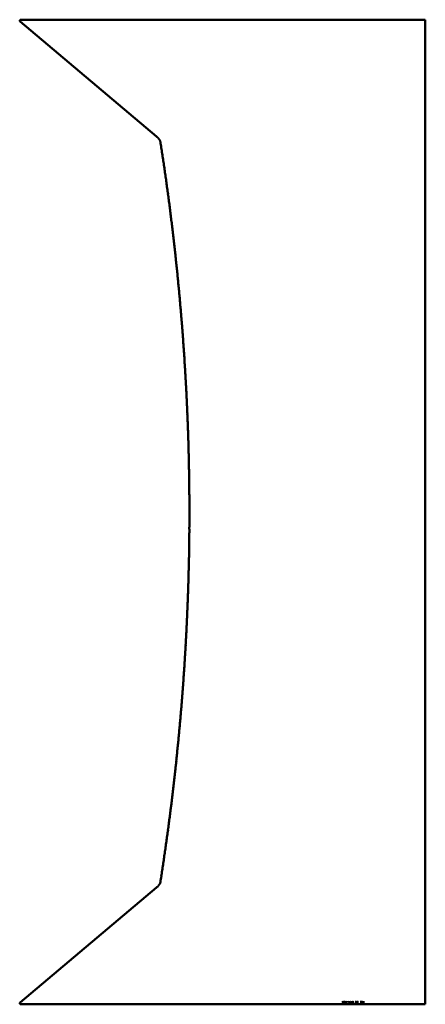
# Model space of a CAD drawing. Header units: millimetres. Extents: x 0 to 816, y 0 to 1980.
import ezdxf

# ---------------------------------------------------------------- set-up
doc = ezdxf.new("R2010")
doc.units = ezdxf.units.MM
doc.layers.add('IV_MARK_SURFACE', color=2, linetype='Continuous', lineweight=25)
doc.layers.add('IV_OUTER_PROFILE', color=7, linetype='Continuous', lineweight=50)

msp = doc.modelspace()

# ---------------------------------------------------------------- linework, layer by layer
at = {"layer": 'IV_MARK_SURFACE'}
for p, q in [((649.9, 4.6), (648.7, 6.5)), ((648.7, 3.4), (649.9, 4.6)), ((649.9, 4.6), (650.4, 5.1)), ((650.4, 6.5), (650.4, 5.1)), ((650.4, 5.1), (650.4, 3.4)), ((651.4, 6.5), (652.1, 6.5)), ((652.1, 3.4), (651.4, 3.4)), ((652.8, 5.8), (652.8, 4.1)), ((653.8, 6.5), (655.2, 6.5)), ((655.2, 3.4), (653.8, 3.4)), ((655.2, 4.8), (654.1, 4.8)), ((655.2, 6.5), (655.2, 4.8)), ((655.2, 4.8), (655.2, 3.4)), ((657.9, 3.4), (656.2, 6.5)), ((656.2, 6.5), (656.2, 3.4)), ((657.9, 6.5), (657.9, 3.4)), ((660.2, 5.5), (658.9, 5.5)), ((662.4, 4.6), (661.3, 6.5)), ((661.3, 3.4), (662.4, 4.6)), ((662.4, 4.6), (662.9, 5.1)), ((662.9, 6.5), (662.9, 5.1)), ((662.9, 5.1), (662.9, 3.4)), ((664, 6.5), (664.6, 6.5)), ((664.6, 3.4), (664, 3.4)), ((665.3, 5.8), (665.3, 4.1)), ((666.3, 6.5), (667.3, 3.4)), ((668, 5.6), (666.7, 5.6)), ((667.3, 3.4), (668.4, 6.5)), ((670.2, 6.5), (671.1, 6.5)), ((670.2, 4.8), (671.1, 4.8)), ((671.1, 3.4), (670.2, 3.4)), ((671.1, 6.5), (671.1, 4.8)), ((671.1, 4.8), (671.1, 3.4)), ((675.1, 6.5), (676.5, 6.5)), ((676.5, 6.5), (675.3, 4.6)), ((679.9, 6.5), (681.2, 6.5)), ((681.2, 6.5), (680, 4.6)), ((685.3, 6.5), (686, 6.5)), ((686, 3.4), (685.3, 3.4)), ((686.7, 5.8), (686.7, 4.1)), ((688, 5.1), (688.9, 4.6)), ((690.2, 3.4), (690.2, 6.5)), ((691.2, 5.1), (690.2, 3.4)), ((692.2, 3.4), (691.2, 5.1)), ((692.2, 6.5), (692.2, 3.4))]:
    msp.add_line(p, q, dxfattribs=at)
for centre, radius, start, end in [((652.1, 5.8), 0.677, 0, 90), ((652.1, 4.1), 0.677, 270, 0), ((664.6, 5.8), 0.677, 0, 90), ((664.6, 4.1), 0.677, 270, 0), ((670.2, 5.6), 0.847, 90, 270), ((670.2, 4.1), 0.677, 90, 270), ((676, 4.1), 0.921, 143.6911, 188.2364), ((675.8, 4.1), 0.706, 196.4047, 343.5953), ((681.8, 5), 4.27, 163.8661, 196.1339), ((678.2, 5.9), 0.552, 23.0373, 156.9627), ((678.2, 4), 0.55, 202.4119, 337.5881), ((674.6, 5), 4.27, 343.8661, 16.1339), ((680.8, 4.1), 0.921, 143.6911, 188.2364), ((680.6, 4.1), 0.706, 196.4047, 343.5953), ((686, 5.8), 0.677, 0, 90), ((686, 4.1), 0.677, 270, 360), ((688.4, 5.7), 0.728, 92.3685, 239.559), ((688.3, 4.9), 1.43, 241.7153, 298.2847), ((688.6, 5.4), 1.14, 56.4174, 100.9627), ((688.5, 4), 0.674, 319.6263, 59.2984)]:
    msp.add_arc(centre, radius, start, end, dxfattribs=at)
at = {"layer": 'IV_OUTER_PROFILE'}
for p, q in [((2.5, 1980.5), (816, 1980.5)), ((816, 0.5), (816, 1980.5)), ((1.2, 1977), (275.8, 1745.8)), ((275.8, 235.2), (1.2, 4)), ((2.5, 0.5), (816, 0.5))]:
    msp.add_line(p, q, dxfattribs=at)
for centre, radius, start, end in [((151.7, 1622.1), 175.1, 44.2655, 44.9129), ((217, 1686.2), 83.7, 43.3917, 44.0591), ((231.7, 1700.2), 63.4, 42.45, 43.3196), ((241.7, 1709.4), 49.8, 41.2821, 42.3703), ((249, 1715.9), 40, 39.8653, 41.1926), ((254.6, 1720.7), 32.6, 38.1716, 39.7638), ((259.2, 1724.3), 26.8, 36.1677, 38.0557), ((262.9, 1727.1), 22.2, 33.8143, 36.0348), ((266, 1729.2), 18.4, 31.0666, 33.662), ((268.5, 1730.8), 15.5, 27.9142, 30.9113), ((270, 1731.6), 13.7, 24.5156, 27.7911), ((271.4, 1732.3), 12.2, 20.7763, 24.3743), ((272.7, 1732.8), 10.8, 16.7015, 20.6325), ((273.7, 1733.1), 9.78, 12.2978, 16.5611), ((274.5, 1733.3), 8.95, 7.5892, 12.1687), ((-4606, 969.4), 4948.8, 8.7582, 8.8945), ((-4600, 970.3), 4942.8, 8.6219, 8.7582), ((-4594.1, 971.2), 4936.8, 8.4854, 8.6218), ((-4588.3, 972.1), 4930.9, 8.3487, 8.4853), ((-4582.5, 972.9), 4925.1, 8.212, 8.3487), ((-4576.9, 973.7), 4919.4, 8.0752, 8.212), ((-4571.3, 974.5), 4913.8, 7.9382, 8.0751), ((-4565.8, 975.3), 4908.2, 7.8012, 7.9382), ((-4560.4, 976), 4902.8, 7.664, 7.8011), ((-4555.1, 976.7), 4897.4, 7.5268, 7.664), ((-4549.9, 977.4), 4892.2, 7.3894, 7.5267), ((-4544.8, 978.1), 4887, 7.2519, 7.3894), ((-4539.7, 978.8), 4881.9, 7.1144, 7.2519), ((-4534.8, 979.4), 4876.9, 6.9767, 7.1143), ((-4529.9, 980), 4872, 6.8389, 6.9767), ((-4525.1, 980.6), 4867.2, 6.7011, 6.8389), ((-4520.4, 981.1), 4862.4, 6.5631, 6.701), ((-4515.8, 981.6), 4857.8, 6.4251, 6.5631), ((-4511.2, 982.2), 4853.2, 6.2869, 6.425), ((-4506.8, 982.7), 4848.7, 6.1487, 6.2869), ((-4502.4, 983.1), 4844.3, 6.0104, 6.1486), ((-4498.1, 983.6), 4840, 5.872, 6.0103), ((-4493.9, 984), 4835.8, 5.7335, 5.8719), ((-4489.8, 984.4), 4831.7, 5.5949, 5.7334), ((-4485.8, 984.8), 4827.6, 5.4562, 5.5949), ((-4481.9, 985.2), 4823.7, 5.3175, 5.4562), ((-4478, 985.6), 4819.8, 5.1787, 5.3175), ((-4474.2, 985.9), 4816, 5.0398, 5.1786), ((-4470.6, 986.2), 4812.3, 4.9008, 5.0397), ((-4467, 986.6), 4808.7, 4.7618, 4.9008), ((-4463.5, 986.9), 4805.2, 4.6226, 4.7617), ((-4460, 987.1), 4801.8, 4.4834, 4.6226), ((-4456.7, 987.4), 4798.4, 4.3442, 4.4834), ((-4453.4, 987.6), 4795.2, 4.2048, 4.3441), ((-4450.3, 987.9), 4792, 4.0655, 4.2048), ((-4447.2, 988.1), 4788.9, 3.926, 4.0654), ((-4444.2, 988.3), 4785.9, 3.7865, 3.926), ((-4441.3, 988.5), 4783, 3.6469, 3.7864), ((-4438.5, 988.7), 4780.1, 3.5072, 3.6468), ((-4435.7, 988.9), 4777.4, 3.3675, 3.5072), ((-4433.1, 989), 4774.7, 3.2278, 3.3675), ((-4430.5, 989.2), 4772.2, 3.0879, 3.2277), ((-4428, 989.3), 4769.7, 2.9481, 3.0879), ((-4425.6, 989.4), 4767.3, 2.8082, 2.9481), ((-4423.3, 989.5), 4765, 2.6682, 2.8081), ((-4421.1, 989.6), 4762.7, 2.5282, 2.6682), ((-4418.9, 989.7), 4760.6, 2.3881, 2.5281), ((-4416.9, 989.8), 4758.5, 2.248, 2.3881), ((-4414.9, 989.9), 4756.6, 2.1078, 2.248), ((-4413, 990), 4754.7, 1.9676, 2.1078), ((-4411.2, 990), 4752.9, 1.8274, 1.9676), ((-4409.5, 990.1), 4751.2, 1.6871, 1.8274), ((-4407.9, 990.1), 4749.6, 1.5468, 1.6871), ((-4406.4, 990.2), 4748, 1.4064, 1.5468), ((-4404.9, 990.2), 4746.6, 1.266, 1.4064), ((-4403.5, 990.3), 4745.2, 1.1256, 1.266), ((-4402.3, 990.3), 4743.9, 0.9852, 1.1256), ((-4401.1, 990.3), 4742.7, 0.8447, 0.9852), ((-4400, 990.3), 4741.6, 0.7042, 0.8447), ((-4398.9, 990.3), 4740.6, 0.5637, 0.7042), ((-4398, 990.3), 4739.6, 0.4231, 0.5637), ((-4397.1, 990.4), 4738.8, 0.2825, 0.4231), ((-4396.4, 990.4), 4738, 0.1419, 0.2825), ((-4395.7, 990.4), 4737.3, 0.0013, 0.1419), ((-4395.1, 990.4), 4736.7, 359.8607, 0.0013), ((-4394.6, 990.4), 4736.2, 359.7201, 359.8607), ((-4393.8, 990.4), 4735.5, 359.4387, 359.5794), ((-4394.2, 990.4), 4735.8, 359.5794, 359.72), ((-4393.4, 990.4), 4735, 359.1574, 359.298), ((-4393.6, 990.4), 4735.2, 359.298, 359.4387), ((-4393.3, 990.4), 4735, 359.0167, 359.1574), ((-4397.6, 990.4), 4739.2, 358.7354, 358.876), ((-4393.8, 990.4), 4735.5, 358.876, 359.0167), ((-4400.6, 990.5), 4742.2, 358.4544, 358.5949), ((-4399, 990.5), 4740.7, 358.5949, 358.7355), ((-4402.2, 990.5), 4743.9, 358.314, 358.4544), ((-4405.7, 990.6), 4747.4, 358.0332, 358.1736), ((-4403.9, 990.6), 4745.6, 358.1736, 358.314), ((-4409.6, 990.8), 4751.2, 357.7526, 357.8929), ((-4407.6, 990.7), 4749.3, 357.8929, 358.0332), ((-4413.8, 990.9), 4755.4, 357.4722, 357.6124), ((-4411.6, 990.9), 4753.3, 357.6124, 357.7526), ((-4416, 991), 4757.7, 357.3321, 357.4722), ((-4420.7, 991.3), 4762.4, 357.052, 357.192), ((-4418.3, 991.1), 4760, 357.192, 357.3321), ((-4425.8, 991.5), 4767.4, 356.7721, 356.912), ((-4423.2, 991.4), 4764.9, 356.912, 357.052), ((-4428.4, 991.7), 4770.1, 356.6322, 356.7721), ((-4434, 992), 4775.7, 356.3527, 356.4925), ((-4431.2, 991.8), 4772.9, 356.4925, 356.6323), ((-4439.9, 992.4), 4781.6, 356.0735, 356.2131), ((-4436.9, 992.2), 4778.6, 356.2131, 356.3528), ((-4443, 992.6), 4784.7, 355.934, 356.0735), ((-4449.5, 993.1), 4791.2, 355.6551, 355.7945), ((-4446.2, 992.8), 4787.9, 355.7945, 355.934), ((-4456.2, 993.6), 4798, 355.3766, 355.5159), ((-4452.8, 993.3), 4794.5, 355.5158, 355.6552), ((-4463.3, 994.1), 4805.1, 355.0983, 355.2375), ((-4459.7, 993.9), 4801.5, 355.2374, 355.3766), ((-4467, 994.5), 4808.8, 354.9593, 355.0984), ((-4474.7, 995.1), 4816.5, 354.6816, 354.8204), ((-4470.8, 994.8), 4812.6, 354.8204, 354.9594), ((-4482.6, 995.9), 4824.5, 354.4041, 354.5429), ((-4478.6, 995.5), 4820.4, 354.5428, 354.6816), ((-4486.8, 996.3), 4828.6, 354.2656, 354.4042), ((-4495.3, 997.1), 4837.2, 353.9886, 354.1271), ((-4491, 996.7), 4832.8, 354.1271, 354.2656), ((-4504.1, 998.1), 4846, 353.7121, 353.8504), ((-4499.6, 997.6), 4841.6, 353.8503, 353.9887), ((-4513.3, 999.1), 4855.3, 353.4359, 353.574), ((-4508.6, 998.6), 4850.6, 353.574, 353.7122), ((-4518, 999.6), 4860, 353.298, 353.436), ((-4527.7, 1000.8), 4869.8, 353.0224, 353.1602), ((-4522.8, 1000.2), 4864.9, 353.1602, 353.2981), ((-4537.7, 1002), 4879.9, 352.7473, 352.8849), ((-4532.6, 1001.4), 4874.8, 352.8848, 353.0225), ((-4542.9, 1002.7), 4885.1, 352.6098, 352.7473), ((-4553.4, 1004), 4895.7, 352.3353, 352.4726), ((-4548.1, 1003.3), 4890.3, 352.4725, 352.6099), ((-4564.3, 1005.5), 4906.7, 352.0612, 352.1983), ((-4558.8, 1004.8), 4901.2, 352.1982, 352.3354), ((-4569.9, 1006.3), 4912.3, 351.9243, 352.0613), ((-4581.3, 1007.9), 4923.8, 351.6509, 351.7876), ((-4575.5, 1007.1), 4918, 351.7876, 351.9244), ((-4593, 1009.6), 4935.7, 351.378, 351.5144), ((-4587.1, 1008.7), 4929.7, 351.5144, 351.651), ((-4605.1, 1011.5), 4948, 351.1055, 351.2417), ((-4599, 1010.5), 4941.8, 351.2417, 351.378), ((237.6, 275.3), 55.4, 315.6239, 317.6302), ((247.7, 266.2), 41.8, 317.4805, 318.7784), ((253.9, 260.8), 33.6, 318.6751, 320.2581), ((259.5, 256.3), 26.3, 320.1243, 322.0959), ((262.3, 254.2), 22.9, 321.9833, 324.1888), ((264.8, 252.4), 19.8, 324.0772, 326.5578), ((267, 251), 17.1, 326.4336, 329.2173), ((269, 249.8), 14.9, 329.0807, 332.1954), ((270.7, 249), 13, 332.0474, 335.5184), ((272.2, 248.4), 11.4, 335.3618, 339.208), ((273.4, 247.9), 10.1, 339.0477, 343.2773), ((274.4, 247.7), 9.06, 343.1208, 347.7254), ((275.1, 247.5), 8.29, 347.5829, 352.532), ((203.7, 307.7), 102.2, 314.8202, 315.9303)]:
    msp.add_arc(centre, radius, start, end, dxfattribs=at)
for centre, start_param, end_param in [((2.5, 1978.5), -1.570796, 0.868491), ((2.5, 2.5), -0.868491, 1.570796)]:
    msp.add_ellipse(centre, major_axis=(-2.01, 0), ratio=0.99506, start_param=start_param, end_param=end_param, dxfattribs=at)

doc.saveas('drawing.dxf')
